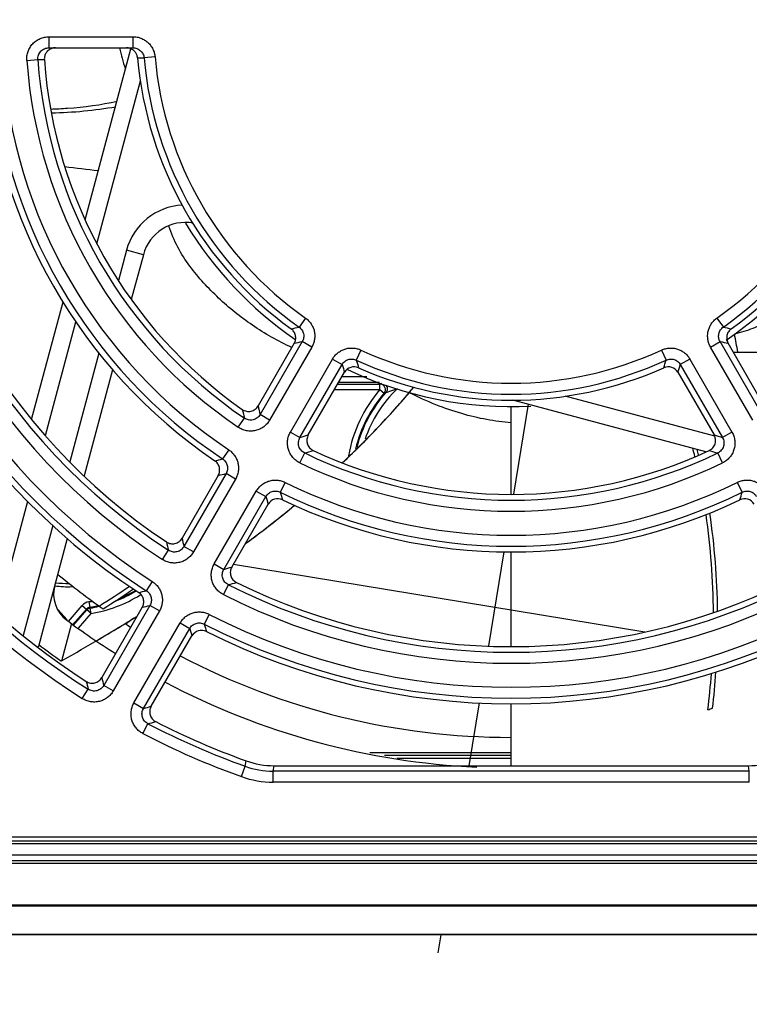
# Model space of a CAD drawing. Header units: inches. Extents: x 0 to 34, y 0 to 22.
# Tile 8 of 18: x 16.4 to 17.4, y 9.5 to 10.9. Entities that reach past the tile are written whole.
import ezdxf

# ---------------------------------------------------------------- set-up
doc = ezdxf.new("R2010")
doc.units = ezdxf.units.IN
doc.header["$LTSCALE"] = 1.87
doc.header["$MEASUREMENT"] = 0
doc.layers.get('0').update_dxf_attribs({"linetype": 'CONTINUOUS'})
doc.layers.add('02___PRT_ALL_AXES', color=7, linetype='CONTINUOUS')
doc.layers.add('DIMENSIONS', color=7, linetype='CONTINUOUS')
doc.styles.get("Standard").update_dxf_attribs({"font": 'txt', "width": 0.8})
doc.dimstyles.new('DIMSTYLE_2', dxfattribs={"dimtxt": 0.125, "dimasz": 0.18, "dimexe": 0.125, "dimexo": 0.0625, "dimgap": 0.03125, "dimtad": 0, "dimtih": 1, "dimtoh": 1, "dimdec": 3, "dimlfac": 1.333333, "dimzin": 4, "dimdsep": 46, "dimtxsty": 'STANDARD', "dimblk": '_FILLED', "dimblk1": '_FILLED', "dimblk2": '_FILLED', "dimcen": 0.09, "dimadec": 0, "dimazin": 0, "dimtp": 0.001, "dimtm": 0.001, "dimtfac": 1, "dimtdec": 3, "dimtofl": 0, "dimtmove": 0, "dimatfit": 3, "dimldrblk": '_FILLED', "dimfxl": 1, "dimtolj": 1, "dimtzin": 4, "dimarcsym": 0})

# ---------------------------------------------------------------- blocks, each defined once
blk = doc.blocks.new('*D10')
at = {"layer": 'DIMENSIONS', "color": 2, "linetype": 'CONTINUOUS'}
blk.add_line((14.6508, 10.9871), (14.6508, 8.6504), dxfattribs=at)
at = {"layer": 'DIMENSIONS', "color": 2, "linetype": 'CONTINUOUS', "insert": (14.5883, 8.5879), "char_height": 0.125, "width": 1.425, "attachment_point": 3, "rotation": 90, "line_spacing_factor": 0.9}
blk.add_mtext('9.236{\\Ftxt.shx;\\W1.000000;\\H0.125000; }[234.59]', dxfattribs=at)
blk = doc.blocks.new('_FILLED')
at = {"color": 0, "linetype": 'BYBLOCK'}
blk.add_solid([(0, 0), (-1, 0.1736), (-1, -0.1736)], dxfattribs=at)
blk = doc.blocks.new('*D11')
at = {"layer": 'DIMENSIONS', "color": 2, "linetype": 'CONTINUOUS'}
blk.add_line((13.9503, 11.151), (13.9503, 8.6504), dxfattribs=at)
at = {"layer": 'DIMENSIONS', "color": 2, "linetype": 'CONTINUOUS', "insert": (13.8878, 8.5879), "char_height": 0.125, "width": 1.525, "attachment_point": 3, "rotation": 90, "line_spacing_factor": 0.9}
blk.add_mtext('10.170{\\Ftxt.shx;\\W1.000000;\\H0.125000; }[258.32]', dxfattribs=at)
blk = doc.blocks.new('*D12')
at = {"layer": 'DIMENSIONS', "color": 2, "linetype": 'CONTINUOUS'}
blk.add_line((13.2528, 11.3933), (13.2528, 8.6504), dxfattribs=at)
at = {"layer": 'DIMENSIONS', "color": 2, "linetype": 'CONTINUOUS', "insert": (13.1903, 8.5879), "char_height": 0.125, "width": 1.525, "attachment_point": 3, "rotation": 90, "line_spacing_factor": 0.9}
blk.add_mtext('11.100{\\Ftxt.shx;\\W1.000000;\\H0.125000; }[281.94]', dxfattribs=at)

msp = doc.modelspace()

# ---------------------------------------------------------------- linework, layer by layer
at = {"color": 7, "linetype": 'CONTINUOUS'}
for p, q in [((16.45081, 10.84201), (16.45081, 10.82701)), ((16.45081, 10.84201), (16.56468, 10.84201)), ((16.56468, 10.84201), (16.56468, 10.82701)), ((16.45081, 10.82701), (16.56468, 10.82701)), ((16.49986, 10.59382), (16.56191, 10.8254)), ((16.42077, 10.80987), (16.43568, 10.81094)), ((16.43568, 10.81094), (16.44453, 10.81092)), ((16.57093, 10.81329), (16.57979, 10.81331)), ((16.59468, 10.81462), (16.57979, 10.81331)), ((16.51558, 10.56121), (16.57478, 10.78217)), ((16.556, 10.55236), (16.54502, 10.51139)), ((16.57882, 10.54625), (16.556, 10.55236)), ((16.57882, 10.54625), (16.56251, 10.48537)), ((16.42728, 10.32295), (16.46995, 10.48218)), ((16.79866, 10.4604), (16.79006, 10.44818)), ((17.357, 10.4604), (17.3656, 10.44818)), ((16.44586, 10.30102), (16.48722, 10.45539)), ((16.78352, 10.42613), (16.7346, 10.34114)), ((16.7944, 10.42849), (16.73723, 10.32946)), ((16.80734, 10.42102), (16.75017, 10.32199)), ((16.80734, 10.42102), (16.7944, 10.42849)), ((17.34832, 10.42102), (17.36126, 10.42849)), ((17.40549, 10.32199), (17.34832, 10.42102)), ((17.41843, 10.32946), (17.36126, 10.42849)), ((17.42106, 10.34114), (17.37214, 10.42613)), ((16.51864, 10.41293), (16.4791, 10.26536)), ((16.87394, 10.41694), (16.86766, 10.40338)), ((17.28172, 10.41694), (17.288, 10.40338)), ((17.37907, 10.41409), (17.53329, 10.41409)), ((16.77832, 10.30574), (16.8355, 10.40476)), ((16.79127, 10.29827), (16.84844, 10.39729)), ((16.8355, 10.40476), (16.84844, 10.39729)), ((17.32016, 10.40476), (17.30722, 10.39729)), ((17.30722, 10.39729), (17.36439, 10.29827)), ((17.32016, 10.40476), (17.37733, 10.30574)), ((16.53702, 10.39025), (16.49846, 10.24632)), ((16.8026, 10.3018), (16.85181, 10.38677)), ((16.88191, 10.38063), (16.84825, 10.38063)), ((17.30385, 10.38677), (17.35305, 10.3018)), ((16.84254, 10.37077), (16.89973, 10.37077)), ((16.89905, 10.37313), (16.84391, 10.37313)), ((16.89973, 10.36327), (16.89973, 10.37077)), ((16.8382, 10.36327), (16.89973, 10.36327)), ((16.89973, 10.36327), (16.9054, 10.35835)), ((16.90803, 10.35949), (16.92358, 10.36475)), ((17.35389, 10.30004), (17.15124, 10.35434)), ((17.07783, 10.22149), (17.07783, 10.34027)), ((17.34187, 10.27881), (17.07989, 10.349)), ((17.10078, 10.34341), (17.08073, 10.22149)), ((16.75017, 10.32199), (16.73723, 10.32946)), ((16.70749, 10.31222), (16.71589, 10.32458)), ((16.77832, 10.30574), (16.79127, 10.29827)), ((17.37733, 10.30574), (17.36439, 10.29827)), ((16.69461, 10.2817), (16.68632, 10.26927)), ((16.7912, 10.26389), (16.7977, 10.27734)), ((17.36446, 10.26389), (17.35795, 10.27734)), ((16.84873, 10.26378), (16.84923, 10.26425)), ((16.68036, 10.2469), (16.63127, 10.16161)), ((16.69098, 10.24936), (16.63389, 10.15048)), ((16.70392, 10.24189), (16.69098, 10.24936)), ((16.70392, 10.24189), (16.64684, 10.14301)), ((16.77121, 10.23747), (16.76458, 10.22408)), ((17.38445, 10.23747), (17.39107, 10.22408)), ((16.67499, 10.12676), (16.73207, 10.22563)), ((16.73207, 10.22563), (16.74502, 10.21816)), ((16.38101, 10.059), (16.42198, 10.21191)), ((16.68793, 10.11929), (16.74502, 10.21816)), ((16.6988, 10.12255), (16.74818, 10.20781)), ((16.456, 10.17915), (16.41595, 10.02966)), ((16.47567, 10.16129), (16.43646, 10.01494)), ((16.6046, 10.13294), (16.61278, 10.14545)), ((16.64684, 10.14301), (16.63389, 10.15048)), ((17.06787, 10.14332), (17.04686, 10.01558)), ((17.07783, 10.01457), (17.07783, 10.143)), ((16.67499, 10.12676), (16.68793, 10.11929)), ((16.70109, 10.12651), (17.2591, 10.03473)), ((16.59096, 10.10303), (16.58285, 10.09048)), ((16.68738, 10.08515), (16.69413, 10.09848)), ((16.50479, 10.07541), (16.50602, 10.06802)), ((16.46293, 10.06509), (16.47527, 10.05099)), ((16.47708, 10.04891), (16.49596, 10.0705)), ((16.48272, 10.04398), (16.50161, 10.06556)), ((16.48396, 10.04353), (16.50224, 10.06443)), ((16.49067, 10.03982), (16.50788, 10.05949)), ((16.49596, 10.0705), (16.50161, 10.06556)), ((16.50224, 10.06443), (16.50161, 10.06556)), ((16.50788, 10.05949), (16.50224, 10.06443)), ((16.50664, 10.06688), (16.50602, 10.06802)), ((16.50788, 10.05949), (16.50664, 10.06688)), ((16.57738, 10.06799), (16.52243, 9.97253)), ((16.58769, 10.07045), (16.52501, 9.96189)), ((16.60063, 10.06298), (16.53795, 9.95442)), ((16.60063, 10.06298), (16.58769, 10.07045)), ((16.6683, 10.05838), (16.66149, 10.04508)), ((16.4814, 10.04577), (16.46773, 9.99476)), ((16.56611, 9.93817), (16.62879, 10.04673)), ((16.56613, 10.05311), (16.56988, 10.05541)), ((16.56988, 10.05541), (16.57041, 10.05574)), ((16.62879, 10.04673), (16.64173, 10.03926)), ((16.57905, 9.9307), (16.64173, 10.03926)), ((16.58946, 9.93375), (16.64472, 10.02917)), ((16.49601, 9.94416), (16.50404, 9.95676)), ((16.53795, 9.95442), (16.52501, 9.96189)), ((16.56611, 9.93817), (16.57905, 9.9307)), ((17.03418, 9.93844), (17.02013, 9.85307)), ((17.07783, 9.85307), (17.07783, 9.9375)), ((16.5782, 9.89671), (16.58509, 9.90997)), ((16.71695, 9.8523), (16.71809, 9.85973)), ((17.07783, 9.87063), (16.88595, 9.87063)), ((17.07783, 9.86674), (16.90614, 9.86674)), ((17.07783, 9.86299), (16.92246, 9.86299)), ((16.71189, 9.83824), (16.71695, 9.8523)), ((16.75483, 9.8457), (16.75612, 9.85307)), ((17.40083, 9.8457), (16.75483, 9.8457)), ((16.75483, 9.83076), (16.75483, 9.8457)), ((16.75612, 9.85307), (17.39954, 9.85307)), ((17.40083, 9.8457), (17.39954, 9.85307)), ((17.40083, 9.83076), (17.40083, 9.8457)), ((17.40083, 9.83076), (16.75483, 9.83076)), ((17.99199, 9.75601), (16.16367, 9.75601)), ((17.99199, 9.75076), (16.16367, 9.75076)), ((17.99199, 9.74701), (16.16367, 9.74701)), ((16.15925, 9.73201), (17.99641, 9.73201)), ((16.15997, 9.72451), (17.99569, 9.72451)), ((16.15997, 9.72069), (17.99569, 9.72069)), ((12.58163, 9.66414), (21.57403, 9.66414)), ((12.87783, 9.66309), (21.27783, 9.66309)), ((21.53296, 9.62378), (12.6227, 9.62378)), ((21.27783, 9.62421), (12.87783, 9.62421)), ((16.98242, 9.62378), (16.97836, 9.59906))]:
    msp.add_line(p, q, dxfattribs=at)
for centre, radius, start, end in [((16.45958, 10.81188), 0.01512, 90.00082, 108.75222), ((16.85399, 10.89922), 0.31604, 193.20416, 198.55449), ((16.5559, 10.81188), 0.01512, 71.17671, 89.99917), ((17.07783, 10.85701), 0.51673, 304.35078, 356.47595), ((17.07783, 10.85701), 0.91245, 182.78127, 237.14816), ((17.07783, 10.85701), 0.89751, 182.78127, 237.14816), ((17.07783, 10.85701), 0.86499, 183.08889, 236.83272), ((17.07783, 10.85701), 0.85005, 183.08889, 236.83272), ((17.07783, 10.85701), 0.7062, 183.57765, 236.33153), ((17.07783, 10.85701), 0.69126, 183.57765, 236.33153), ((17.07783, 10.85701), 0.65874, 184.10349, 235.79229), ((17.07783, 10.85701), 0.6438, 184.10349, 235.79229), ((17.07783, 10.85701), 0.49995, 185.01389, 234.85866), ((17.07783, 10.85701), 0.48501, 185.01389, 234.85866), ((17.07783, 10.85701), 0.48501, 305.14134, 354.98611), ((17.07783, 10.85701), 0.49995, 305.14134, 354.98611), ((16.43992, 11.33823), 0.59975, 271.36411, 279.73551), ((16.6486, 11.92323), 1.26952, 262.01595, 264.08482), ((16.63586, 10.53097), 0.08268, 92.868, 165), ((16.63586, 10.53097), 0.05906, 79.62053, 165), ((17.07783, 10.85701), 0.51673, 211.24688, 235.41699), ((17.07783, 10.85701), 1.08249, 199.75796, 237.48765), ((17.07783, 10.85701), 1.06755, 199.75796, 237.48765), ((16.45284, 11.87829), 1.46933, 282.83797, 283.26798), ((17.70415, 11.88405), 1.47525, 256.73288, 257.16117), ((16.23265, 10.21533), 1.16964, 9.78826, 10.99591), ((16.46261, 11.93393), 1.54157, 282.01519, 282.42892), ((17.69435, 11.93993), 1.54771, 257.5719, 257.98399), ((17.07783, 10.85701), 0.48501, 245.14134, 294.85866), ((18.32378, 10.8645), 1.54755, 197.57189, 197.98101), ((16.86475, 10.37929), 0.01495, 65.93283, 149.95294), ((17.07783, 10.85701), 0.49995, 245.14134, 294.85866), ((18.28025, 10.82806), 1.47505, 196.73285, 197.15704), ((15.88101, 10.82635), 1.46919, 342.84211, 343.26799), ((17.29091, 10.37929), 0.01495, 30.04706, 114.06717), ((15.83768, 10.86264), 1.54146, 342.01818, 342.42892), ((17.07783, 10.85701), 0.51673, 244.56679, 272.96033), ((16.014, 11.14882), 1.21658, 313.32495, 319.98503), ((17.068, 10.00214), 0.40522, 114.17689, 114.53606), ((16.89972, 10.36326), 0.0075, 319.13401, 89.93785), ((17.03958, 10.24201), 0.1851, 139.07162, 170.20293), ((17.03958, 10.24201), 0.1776, 139.07162, 166.64082), ((17.03958, 10.24201), 0.17638, 138.23207, 165.99203), ((17.03958, 10.24201), 0.16888, 133.3817, 161.38711), ((17.06422, 9.99531), 0.39627, 113.2144, 113.62892), ((18.39183, 10.70833), 1.69743, 192.49325, 192.89713), ((18.42021, 10.73587), 1.75325, 193.17169, 193.56743), ((16.2904, 11.926), 1.70305, 287.10353, 287.50309), ((17.86363, 11.92077), 1.69757, 252.49627, 252.89711), ((16.30005, 11.9646), 1.75912, 286.43322, 286.8235), ((17.07783, 10.85701), 0.6438, 244.20771, 295.79229), ((16.81057, 10.14006), 0.53327, 14.37583, 15.63716), ((16.73875, 10.12465), 0.612, 14.18483, 14.92473), ((17.85398, 11.95917), 1.75346, 253.17587, 253.56741), ((16.19785, 12.2634), 2.05309, 283.4613, 283.76374), ((17.07783, 10.85701), 0.65874, 244.20771, 295.79229), ((16.20748, 12.31636), 2.1228, 282.87135, 283.16556), ((17.07783, 10.85701), 0.69126, 243.66847, 296.33153), ((17.07783, 10.85701), 0.7062, 243.66847, 296.33153), ((18.74106, 10.79967), 2.05859, 196.23667, 196.53526), ((15.42, 10.79808), 2.05295, 343.46433, 343.76374), ((15.81964, 11.36906), 1.5105, 306.8737, 309.67473), ((18.78228, 10.8346), 2.12849, 196.83483, 197.12606), ((16.76111, 10.20033), 0.01494, 64.2217, 149.95673), ((17.39455, 10.20033), 0.01494, 30.04325, 115.77832), ((16.35978, 10.05244), 0.99245, 0.45608, 8.17228), ((16.36329, 10.05027), 0.99467, 0.71903, 8.39547), ((18.88228, 10.70809), 2.3382, 193.64124, 193.92388), ((18.85214, 10.67963), 2.28049, 193.12954, 193.41687), ((15.74084, 11.47296), 1.6409, 306.50796, 306.63341), ((15.75152, 11.45862), 1.62302, 306.63316, 306.90027), ((17.07783, 10.85701), 0.96555, 230.45031, 235.02195), ((16.03549, 12.31018), 2.28597, 286.58347, 286.86793), ((16.04506, 12.3507), 2.34388, 286.07645, 286.35538), ((17.07783, 10.85701), 0.85005, 243.16728, 296.83272), ((16.50138, 10.0861), 0.04429, 165, 233.21248), ((16.47708, 10.24201), 0.14612, 262.717, 271.97895), ((15.91247, 11.04449), 1.14802, 301.88536, 304.32053), ((15.90257, 11.05159), 1.16543, 302.24174, 304.6544), ((16.47708, 10.24201), 0.1776, 291.72487, 301.08116), ((16.47708, 10.24201), 0.17638, 293.03885, 300.90606), ((15.94331, 12.64824), 2.6365, 283.80894, 284.03854), ((17.07783, 10.85701), 0.86499, 243.16728, 296.83272), ((16.50725, 10.06062), 0.015, 99.44394, 138.81431), ((16.47708, 10.24201), 0.16888, 279.44418, 281.05703), ((16.47708, 10.24201), 0.1851, 279.5797, 301.79747), ((16.50725, 10.06062), 0.0075, 99.43731, 138.82095), ((16.50788, 10.05949), 0.0075, 99.58393, 138.80985), ((16.47708, 10.24201), 0.17638, 279.44418, 283.0798), ((16.47708, 10.24201), 0.1776, 279.5797, 283.63214), ((15.95287, 12.6997), 2.7048, 283.34935, 283.57396), ((17.07783, 10.85701), 0.89751, 242.85184, 297.14816), ((17.07783, 10.85701), 1.00689, 233.21248, 237.78654), ((14.85888, 12.8455), 3.27296, 300.41699, 301.2048), ((16.61548, 9.97253), 0.09449, 121.48718, 129.72768), ((17.07783, 10.85701), 0.96555, 237.22145, 237.68817), ((17.07783, 10.85701), 0.91245, 242.85184, 297.14816), ((19.20143, 10.77156), 2.64179, 195.9617, 196.18844), ((19.24135, 10.80566), 2.71024, 196.42626, 196.6487), ((16.65766, 10.02169), 0.01494, 63.26553, 149.95959), ((17.07783, 10.85701), 1.05626, 232.65482, 234.71807), ((17.07783, 10.85701), 0.96555, 242.29373, 269.98175), ((16.19336, 10.05955), 1.16488, 353.66136, 356.09453), ((19.36909, 10.67894), 2.95466, 193.93387, 194.14741), ((19.33785, 10.64988), 2.89575, 193.52762, 193.74412), ((17.07783, 10.85701), 1.00689, 242.20941, 267.34334), ((16.2051, 10.06286), 1.14746, 353.30486, 355.75106), ((15.76695, 12.71578), 2.90107, 286.25608, 286.47048), ((17.07783, 10.85701), 0.96555, 286.04716, 286.44195), ((15.77648, 12.75752), 2.96014, 285.85278, 286.06358), ((17.07783, 10.85701), 1.06755, 242.51235, 250.24204), ((17.07783, 10.85701), 1.08249, 242.51235, 250.24204), ((16.75612, 9.96497), 0.1119, 250.13354, 270.00035), ((17.39954, 9.96497), 0.1119, 269.99965, 289.86646), ((16.75481, 9.95765), 0.11195, 250.23122, 270.01083), ((16.75483, 9.95777), 0.12701, 250.24147, 270.00057)]:
    msp.add_arc(centre, radius, start, end, dxfattribs=at)
for centre, major_axis, start_param, end_param in [((17.07783, 10.85841), (0, 0.92135), -4.6627798, -3.7219907), ((17.07783, 10.85572), (0, 0.84115), -4.6594258, -3.7313279), ((17.07783, 10.8581), (0, 0.7151), -4.6491798, -3.7386535), ((17.07783, 10.85604), (0, 0.6349), -4.6412709, -3.753569), ((17.07783, 10.85778), (0, 0.50885), -4.6248386, -3.768493), ((17.07783, 10.85778), (0, 0.50885), -2.5146923, -1.6583467), ((17.07783, 10.85539), (0, 1.05865), -4.3674519, -3.7174138), ((17.07783, 10.85778), (0, 0.50885), -3.5605106, -2.7226747), ((17.07783, 10.85604), (0, 0.6349), -3.5784856, -2.7046997), ((17.07783, 10.8581), (0, 0.7151), -3.5903102, -2.6928751), ((17.07783, 10.85572), (0, 0.84115), -3.6006884, -2.682497), ((17.07783, 10.85841), (0, 0.92135), -3.60695, -2.6762353), ((17.07783, 10.85539), (0, 1.05865), -3.6145791, -3.4883053)]:
    msp.add_ellipse(centre, major_axis=major_axis, ratio=0.9999988, start_param=start_param, end_param=end_param, dxfattribs=at)
for points, knots in [([(16.42077, 10.80987), (16.42063, 10.81191), (16.42076, 10.81605), (16.42222, 10.82208), (16.42488, 10.82768), (16.42864, 10.83262), (16.43332, 10.83668), (16.43873, 10.83971), (16.44464, 10.84158), (16.44876, 10.84201), (16.45081, 10.84201)], [0, 0, 0, 0, 0.1250026, 0.2499948, 0.3749914, 0.4999876, 0.624985, 0.7499846, 0.8749845, 1, 1, 1, 1]), ([(16.56468, 10.84201), (16.56653, 10.84201), (16.57025, 10.84166), (16.57564, 10.84013), (16.58065, 10.83764), (16.58512, 10.83427), (16.58889, 10.83013), (16.59184, 10.82537), (16.59385, 10.82014), (16.59452, 10.81647), (16.59468, 10.81462)], [0, 0, 0, 0, 0.1250037, 0.2499978, 0.3749962, 0.4999924, 0.6249883, 0.7499873, 0.8749881, 1, 1, 1, 1]), ([(16.43568, 10.81094), (16.4356, 10.81197), (16.43567, 10.81405), (16.43642, 10.81707), (16.43777, 10.81988), (16.43967, 10.82234), (16.44203, 10.82437), (16.44475, 10.82587), (16.44772, 10.8268), (16.44978, 10.82701), (16.45081, 10.82701)], [0, 0, 0, 0, 0.1252222, 0.2504081, 0.3755384, 0.5005846, 0.6255394, 0.7504101, 0.8752155, 1, 1, 1, 1]), ([(16.45471, 10.8262), (16.45394, 10.82594), (16.45242, 10.82528), (16.45034, 10.82394), (16.4485, 10.82228), (16.44696, 10.82033), (16.44576, 10.81817), (16.44493, 10.81583), (16.44449, 10.81339), (16.44447, 10.81174), (16.44453, 10.81092)], [0, 0, 0, 0, 0.1250082, 0.2500154, 0.3750224, 0.5000263, 0.6250239, 0.7500166, 0.8750092, 1, 1, 1, 1]), ([(16.57093, 10.81329), (16.5708, 10.81473), (16.57013, 10.81758), (16.56794, 10.82138), (16.56476, 10.8244), (16.56215, 10.82573), (16.56078, 10.8262)], [0, 0, 0, 0, 0.2499812, 0.4999679, 0.7499796, 1, 1, 1, 1]), ([(16.56468, 10.82701), (16.56561, 10.82701), (16.56747, 10.82684), (16.57018, 10.82608), (16.5727, 10.82484), (16.57495, 10.82316), (16.57686, 10.8211), (16.57835, 10.81871), (16.57937, 10.81609), (16.57971, 10.81424), (16.57979, 10.81331)], [0, 0, 0, 0, 0.1247937, 0.249608, 0.3744816, 0.4994276, 0.6244574, 0.7495722, 0.8747576, 1, 1, 1, 1]), ([(16.45322, 10.74395), (16.46085, 10.74417), (16.49107, 10.74566), (16.52116, 10.74978), (16.54329, 10.7544)], [0, 0, 0, 0, 0.252412, 1, 1, 1, 1]), ([(17.57697, 10.72334), (17.5767, 10.70716), (17.57338, 10.67544), (17.56245, 10.62989), (17.54634, 10.58762), (17.52903, 10.55505), (17.51319, 10.53063), (17.50015, 10.51296), (17.48532, 10.49632), (17.46251, 10.47583), (17.43546, 10.45904), (17.4055, 10.44587), (17.38926, 10.44056), (17.38082, 10.43842)], [0, 0, 0, 0, 0.1310505, 0.2570601, 0.3784515, 0.4963736, 0.5549775, 0.6141149, 0.6740667, 0.7350902, 0.8620042, 0.9295133, 1, 1, 1, 1]), ([(16.78016, 10.42041), (16.76158, 10.42898), (16.735, 10.44401), (16.70282, 10.46795), (16.68072, 10.48725), (16.66018, 10.50811), (16.64107, 10.53075), (16.62465, 10.5563), (16.61681, 10.57526), (16.61358, 10.58509)], [0, 0, 0, 0, 0.2557953, 0.379383, 0.5009052, 0.6220484, 0.7450027, 0.8706772, 1, 1, 1, 1]), ([(16.79866, 10.4604), (16.80017, 10.45934), (16.80299, 10.45694), (16.80649, 10.45262), (16.80913, 10.44773), (16.81083, 10.44243), (16.81152, 10.43692), (16.81117, 10.43137), (16.80982, 10.42598), (16.80826, 10.42261), (16.80734, 10.42102)], [0, 0, 0, 0, 0.1250063, 0.249999, 0.3749965, 0.4999916, 0.624987, 0.749985, 0.8749846, 1, 1, 1, 1]), ([(17.34832, 10.42102), (17.34739, 10.42261), (17.34584, 10.42598), (17.34449, 10.43137), (17.34414, 10.43692), (17.34483, 10.44243), (17.34653, 10.44773), (17.34917, 10.45262), (17.35266, 10.45694), (17.35549, 10.45934), (17.357, 10.4604)], [0, 0, 0, 0, 0.1250029, 0.2499957, 0.3749924, 0.4999873, 0.6249827, 0.7499823, 0.8749851, 1, 1, 1, 1]), ([(16.78352, 10.42613), (16.78398, 10.42692), (16.78474, 10.42859), (16.78542, 10.43126), (16.78559, 10.434), (16.78526, 10.43674), (16.78444, 10.43936), (16.78315, 10.44179), (16.78144, 10.44395), (16.78006, 10.44515), (16.77932, 10.44569)], [0, 0, 0, 0, 0.1249985, 0.2499949, 0.3749891, 0.4999887, 0.6249899, 0.749989, 0.8749928, 1, 1, 1, 1]), ([(16.79006, 10.44818), (16.79082, 10.44766), (16.79224, 10.44646), (16.79401, 10.44431), (16.79534, 10.44186), (16.7962, 10.43921), (16.79654, 10.43644), (16.79635, 10.43366), (16.79566, 10.43097), (16.79487, 10.42929), (16.7944, 10.42849)], [0, 0, 0, 0, 0.1248383, 0.2497991, 0.3748682, 0.4999913, 0.6251148, 0.7501844, 0.8751523, 1, 1, 1, 1]), ([(17.36126, 10.42849), (17.36079, 10.42929), (17.36, 10.43097), (17.3593, 10.43366), (17.35912, 10.43644), (17.35946, 10.43921), (17.36031, 10.44186), (17.36165, 10.44431), (17.36342, 10.44646), (17.36484, 10.44766), (17.3656, 10.44818)], [0, 0, 0, 0, 0.1248352, 0.249796, 0.3748642, 0.4999871, 0.6251105, 0.7501818, 0.875153, 1, 1, 1, 1]), ([(17.37634, 10.44569), (17.3756, 10.44515), (17.37422, 10.44395), (17.37251, 10.44179), (17.37122, 10.43936), (17.3704, 10.43674), (17.37007, 10.434), (17.37024, 10.43126), (17.37091, 10.42859), (17.37168, 10.42692), (17.37214, 10.42613)], [0, 0, 0, 0, 0.1250072, 0.2500112, 0.3750102, 0.5000113, 0.6250108, 0.7500051, 0.8750015, 1, 1, 1, 1]), ([(16.8355, 10.40476), (16.83642, 10.40636), (16.83856, 10.40939), (16.84255, 10.41326), (16.84718, 10.41633), (16.8523, 10.41849), (16.85773, 10.41967), (16.86329, 10.41982), (16.86878, 10.41896), (16.87227, 10.41771), (16.87394, 10.41694)], [0, 0, 0, 0, 0.1250029, 0.2499957, 0.3749924, 0.4999873, 0.6249827, 0.7499823, 0.8749851, 1, 1, 1, 1]), ([(17.28172, 10.41694), (17.28339, 10.41771), (17.28688, 10.41896), (17.29237, 10.41982), (17.29793, 10.41967), (17.30336, 10.41849), (17.30848, 10.41633), (17.31311, 10.41326), (17.3171, 10.40939), (17.31924, 10.40636), (17.32016, 10.40476)], [0, 0, 0, 0, 0.1250063, 0.249999, 0.3749965, 0.4999916, 0.624987, 0.749985, 0.8749846, 1, 1, 1, 1]), ([(16.84844, 10.39729), (16.84889, 10.39809), (16.84995, 10.39962), (16.85194, 10.40157), (16.85426, 10.40312), (16.85682, 10.40421), (16.85955, 10.4048), (16.86233, 10.40486), (16.86508, 10.40441), (16.86683, 10.40377), (16.86766, 10.40338)], [0, 0, 0, 0, 0.1248352, 0.249796, 0.3748642, 0.4999871, 0.6251105, 0.7501818, 0.875153, 1, 1, 1, 1]), ([(17.288, 10.40338), (17.28883, 10.40377), (17.29058, 10.40441), (17.29332, 10.40486), (17.29611, 10.4048), (17.29884, 10.40421), (17.3014, 10.40312), (17.30372, 10.40157), (17.3057, 10.39962), (17.30676, 10.39809), (17.30722, 10.39729)], [0, 0, 0, 0, 0.1248383, 0.2497991, 0.3748682, 0.4999913, 0.6251148, 0.7501844, 0.8751523, 1, 1, 1, 1]), ([(16.90803, 10.35949), (16.90863, 10.36017), (16.90959, 10.36177), (16.9101, 10.36451), (16.90958, 10.36725), (16.9086, 10.36884), (16.90799, 10.36951)], [0, 0, 0, 0, 0.2493777, 0.5000368, 0.7500842, 1, 1, 1, 1]), ([(16.84923, 10.26425), (16.86691, 10.28098), (16.89319, 10.3073), (16.92264, 10.33964), (16.93529, 10.35424), (16.93947, 10.35914)], [0, 0, 0, 0, 0.5596756, 0.8532242, 1, 1, 1, 1]), ([(17.07784, 10.31808), (17.0667, 10.31907), (17.04409, 10.32213), (17.00989, 10.33032), (16.9747, 10.34257), (16.95129, 10.35308), (16.93947, 10.35914)], [0, 0, 0, 0, 0.2310189, 0.4708166, 0.7253461, 1, 1, 1, 1]), ([(16.71309, 10.33636), (16.71393, 10.33577), (16.71575, 10.33475), (16.71872, 10.33382), (16.72183, 10.33353), (16.72492, 10.33389), (16.72788, 10.33488), (16.73057, 10.33646), (16.73287, 10.33856), (16.73408, 10.34024), (16.7346, 10.34114)], [0, 0, 0, 0, 0.1250055, 0.250002, 0.375005, 0.5000099, 0.625013, 0.7500114, 0.8750017, 1, 1, 1, 1]), ([(16.73723, 10.32946), (16.73672, 10.32857), (16.73553, 10.32689), (16.73326, 10.32478), (16.7306, 10.32318), (16.72767, 10.32218), (16.72459, 10.32181), (16.7215, 10.32209), (16.71854, 10.323), (16.71673, 10.324), (16.71589, 10.32458)], [0, 0, 0, 0, 0.1247756, 0.2497232, 0.3748174, 0.4999906, 0.6251648, 0.7502609, 0.8752153, 1, 1, 1, 1]), ([(16.75017, 10.32199), (16.74915, 10.32022), (16.74673, 10.31688), (16.74217, 10.31271), (16.73686, 10.30956), (16.73101, 10.30757), (16.72488, 10.30682), (16.71872, 10.30734), (16.71281, 10.30911), (16.70918, 10.31107), (16.70749, 10.31222)], [0, 0, 0, 0, 0.1250049, 0.2499995, 0.374996, 0.4999909, 0.6249868, 0.7499853, 0.8749862, 1, 1, 1, 1]), ([(16.7912, 10.26389), (16.78936, 10.26478), (16.78585, 10.26694), (16.78136, 10.27118), (16.77783, 10.27625), (16.77542, 10.28194), (16.77422, 10.288), (16.77429, 10.29417), (16.77561, 10.3002), (16.7773, 10.30397), (16.77832, 10.30574)], [0, 0, 0, 0, 0.1250065, 0.2500011, 0.3749981, 0.4999932, 0.6249888, 0.7499868, 0.8749857, 1, 1, 1, 1]), ([(16.8026, 10.3018), (16.80209, 10.30091), (16.80123, 10.29901), (16.80057, 10.29597), (16.80054, 10.29285), (16.80115, 10.2898), (16.80238, 10.28694), (16.80418, 10.28439), (16.80647, 10.28227), (16.80825, 10.28121), (16.80919, 10.28077)], [0, 0, 0, 0, 0.1250073, 0.2500008, 0.3749965, 0.4999899, 0.624984, 0.7499837, 0.8749843, 1, 1, 1, 1]), ([(17.34647, 10.28077), (17.34741, 10.28121), (17.34919, 10.28227), (17.35148, 10.28439), (17.35328, 10.28694), (17.35451, 10.2898), (17.35512, 10.29285), (17.35509, 10.29597), (17.35442, 10.29901), (17.35357, 10.30091), (17.35305, 10.3018)], [0, 0, 0, 0, 0.1250136, 0.250012, 0.375012, 0.5000113, 0.6250084, 0.7500033, 0.8749947, 1, 1, 1, 1]), ([(17.37733, 10.30574), (17.37836, 10.30397), (17.38004, 10.30021), (17.38137, 10.29417), (17.38144, 10.288), (17.38024, 10.28194), (17.37783, 10.27625), (17.3743, 10.27118), (17.36981, 10.26694), (17.3663, 10.26478), (17.36446, 10.26389)], [0, 0, 0, 0, 0.1250049, 0.2499995, 0.374996, 0.4999909, 0.6249868, 0.7499852, 0.8749861, 1, 1, 1, 1]), ([(16.7977, 10.27734), (16.79678, 10.27778), (16.79501, 10.27885), (16.79274, 10.28095), (16.79095, 10.28349), (16.78973, 10.28634), (16.78914, 10.28939), (16.78919, 10.29249), (16.78988, 10.29551), (16.79075, 10.29738), (16.79127, 10.29827)], [0, 0, 0, 0, 0.1247774, 0.2497252, 0.3748199, 0.4999932, 0.6251671, 0.7502629, 0.8752151, 1, 1, 1, 1]), ([(17.36439, 10.29827), (17.36491, 10.29738), (17.36577, 10.29551), (17.36647, 10.29249), (17.36652, 10.28939), (17.36592, 10.28634), (17.3647, 10.28349), (17.36292, 10.28095), (17.36065, 10.27885), (17.35888, 10.27778), (17.35795, 10.27734)], [0, 0, 0, 0, 0.1247756, 0.2497232, 0.3748174, 0.4999906, 0.6251648, 0.7502609, 0.8752153, 1, 1, 1, 1]), ([(16.69461, 10.2817), (16.69617, 10.28066), (16.6991, 10.27829), (16.70275, 10.27397), (16.70552, 10.26904), (16.70733, 10.26368), (16.70809, 10.25808), (16.70779, 10.25243), (16.70643, 10.24694), (16.70486, 10.24351), (16.70392, 10.24189)], [0, 0, 0, 0, 0.1250062, 0.2499995, 0.3749975, 0.499993, 0.6249888, 0.7499875, 0.8749866, 1, 1, 1, 1]), ([(16.68036, 10.2469), (16.68082, 10.24771), (16.6816, 10.24941), (16.68228, 10.25214), (16.68243, 10.25494), (16.68205, 10.25773), (16.68117, 10.26039), (16.6798, 10.26284), (16.678, 10.265), (16.67656, 10.26619), (16.67579, 10.26671)], [0, 0, 0, 0, 0.1250023, 0.2499942, 0.3749903, 0.499988, 0.6249873, 0.7499882, 0.8749881, 1, 1, 1, 1]), ([(16.68632, 10.26927), (16.68711, 10.26875), (16.68858, 10.26757), (16.69043, 10.26542), (16.69183, 10.26296), (16.69274, 10.26027), (16.69312, 10.25746), (16.69295, 10.25462), (16.69225, 10.25188), (16.69145, 10.25017), (16.69098, 10.24936)], [0, 0, 0, 0, 0.1248297, 0.2497891, 0.3748623, 0.4999928, 0.6251236, 0.7501975, 0.875163, 1, 1, 1, 1]), ([(16.73207, 10.22563), (16.73301, 10.22725), (16.7352, 10.23033), (16.73927, 10.23425), (16.74401, 10.23734), (16.74925, 10.23948), (16.75479, 10.2406), (16.76044, 10.24066), (16.76601, 10.23966), (16.76953, 10.2383), (16.77121, 10.23747)], [0, 0, 0, 0, 0.125004, 0.2499972, 0.3749945, 0.4999898, 0.6249858, 0.7499858, 0.8749874, 1, 1, 1, 1]), ([(17.38445, 10.23747), (17.38612, 10.2383), (17.38965, 10.23966), (17.39521, 10.24066), (17.40087, 10.2406), (17.40641, 10.23948), (17.41165, 10.23734), (17.41639, 10.23425), (17.42046, 10.23033), (17.42265, 10.22725), (17.42358, 10.22563)], [0, 0, 0, 0, 0.1250062, 0.2499995, 0.3749975, 0.499993, 0.6249888, 0.7499875, 0.8749866, 1, 1, 1, 1]), ([(16.74502, 10.21816), (16.74548, 10.21898), (16.74656, 10.22052), (16.74859, 10.2225), (16.75096, 10.22406), (16.75358, 10.22514), (16.75637, 10.2257), (16.7592, 10.22571), (16.76199, 10.22519), (16.76375, 10.2245), (16.76458, 10.22408)], [0, 0, 0, 0, 0.1248276, 0.2497869, 0.3748594, 0.4999897, 0.6251206, 0.750196, 0.8751639, 1, 1, 1, 1]), ([(17.39107, 10.22408), (17.39191, 10.2245), (17.39367, 10.22519), (17.39646, 10.22571), (17.39929, 10.2257), (17.40207, 10.22514), (17.4047, 10.22406), (17.40707, 10.2225), (17.4091, 10.22052), (17.41018, 10.21898), (17.41064, 10.21816)], [0, 0, 0, 0, 0.1248297, 0.2497891, 0.3748623, 0.4999928, 0.6251236, 0.7501975, 0.875163, 1, 1, 1, 1]), ([(16.71749, 10.15435), (16.73884, 10.17016), (16.76078, 10.18724), (16.78224, 10.20499), (16.78319, 10.20578)], [0, 0, 0, 0, 0.9555788, 1, 1, 1, 1]), ([(16.61003, 10.15665), (16.61088, 10.15608), (16.61269, 10.15512), (16.61564, 10.15426), (16.6187, 10.15402), (16.62175, 10.1544), (16.62466, 10.15541), (16.6273, 10.15699), (16.62956, 10.15907), (16.63076, 10.16073), (16.63127, 10.16161)], [0, 0, 0, 0, 0.1250055, 0.2500024, 0.3750055, 0.5000104, 0.6250133, 0.7500117, 0.875002, 1, 1, 1, 1]), ([(16.64684, 10.14301), (16.64582, 10.14126), (16.64344, 10.13795), (16.63895, 10.13382), (16.63371, 10.13068), (16.62794, 10.12866), (16.62189, 10.12786), (16.61579, 10.1283), (16.60992, 10.12996), (16.6063, 10.13183), (16.6046, 10.13294)], [0, 0, 0, 0, 0.1250041, 0.2499983, 0.3749944, 0.499989, 0.6249846, 0.7499826, 0.8749842, 1, 1, 1, 1]), ([(16.63389, 10.15048), (16.63339, 10.1496), (16.63222, 10.14794), (16.62998, 10.14584), (16.62736, 10.14425), (16.62447, 10.14323), (16.62142, 10.14283), (16.61837, 10.14307), (16.61543, 10.14393), (16.61362, 10.14489), (16.61278, 10.14545)], [0, 0, 0, 0, 0.1247826, 0.2497318, 0.3748223, 0.4999887, 0.6251561, 0.7502485, 0.8752056, 1, 1, 1, 1]), ([(16.68738, 10.08515), (16.68558, 10.08606), (16.68214, 10.08826), (16.67777, 10.09251), (16.67434, 10.09757), (16.67201, 10.10322), (16.67087, 10.10922), (16.67097, 10.11533), (16.6723, 10.12129), (16.67398, 10.12501), (16.67499, 10.12676)], [0, 0, 0, 0, 0.1250066, 0.2500006, 0.3749973, 0.4999922, 0.6249874, 0.749985, 0.8749839, 1, 1, 1, 1]), ([(16.69413, 10.09848), (16.69322, 10.09893), (16.69149, 10.10002), (16.68928, 10.10213), (16.68754, 10.10466), (16.68637, 10.10749), (16.6858, 10.11051), (16.68587, 10.11358), (16.68656, 10.11656), (16.68742, 10.11841), (16.68793, 10.11929)], [0, 0, 0, 0, 0.1247853, 0.2497344, 0.3748255, 0.4999921, 0.6251592, 0.7502512, 0.8752054, 1, 1, 1, 1]), ([(16.6988, 10.12255), (16.69829, 10.12167), (16.69745, 10.1198), (16.69677, 10.1168), (16.69672, 10.11373), (16.6973, 10.11071), (16.69848, 10.10787), (16.70022, 10.10534), (16.70243, 10.10321), (16.70417, 10.10212), (16.70508, 10.10167)], [0, 0, 0, 0, 0.1250071, 0.2500008, 0.3749966, 0.4999902, 0.6249847, 0.7499844, 0.8749848, 1, 1, 1, 1]), ([(16.59096, 10.10303), (16.59255, 10.10201), (16.59554, 10.09965), (16.59928, 10.09533), (16.60213, 10.09038), (16.60399, 10.08499), (16.6048, 10.07933), (16.60452, 10.07363), (16.60316, 10.06809), (16.60158, 10.06462), (16.60063, 10.06298)], [0, 0, 0, 0, 0.1250061, 0.2499998, 0.3749981, 0.4999938, 0.6249899, 0.749989, 0.8749878, 1, 1, 1, 1]), ([(16.57738, 10.06799), (16.57785, 10.0688), (16.57863, 10.07053), (16.5793, 10.07328), (16.57944, 10.07612), (16.57905, 10.07893), (16.57813, 10.08162), (16.57672, 10.08408), (16.57487, 10.08624), (16.57339, 10.08742), (16.5726, 10.08794)], [0, 0, 0, 0, 0.1250024, 0.2499942, 0.3749902, 0.4999877, 0.6249868, 0.7499876, 0.8749877, 1, 1, 1, 1]), ([(16.58285, 10.09048), (16.58365, 10.08997), (16.58516, 10.0888), (16.58705, 10.08665), (16.58849, 10.08418), (16.58943, 10.08147), (16.58983, 10.07863), (16.58967, 10.07577), (16.58898, 10.073), (16.58817, 10.07127), (16.58769, 10.07045)], [0, 0, 0, 0, 0.1248247, 0.2497833, 0.3748589, 0.4999936, 0.6251287, 0.7502051, 0.8751691, 1, 1, 1, 1]), ([(16.62879, 10.04673), (16.62973, 10.04837), (16.63194, 10.05147), (16.63606, 10.05542), (16.64086, 10.05851), (16.64616, 10.06064), (16.65177, 10.06173), (16.65748, 10.06173), (16.66308, 10.06065), (16.66662, 10.05924), (16.6683, 10.05838)], [0, 0, 0, 0, 0.1250047, 0.2499981, 0.3749958, 0.4999913, 0.6249875, 0.7499878, 0.8749887, 1, 1, 1, 1]), ([(16.64173, 10.03926), (16.64219, 10.04008), (16.64329, 10.04164), (16.64534, 10.04364), (16.64774, 10.0452), (16.6504, 10.04627), (16.65321, 10.04681), (16.65607, 10.0468), (16.65888, 10.04624), (16.66065, 10.04552), (16.66149, 10.04508)], [0, 0, 0, 0, 0.1248233, 0.2497817, 0.3748567, 0.4999911, 0.6251264, 0.7502041, 0.8751702, 1, 1, 1, 1]), ([(16.43646, 10.01494), (16.43639, 10.01468), (16.43607, 10.01437), (16.4357, 10.01429), (16.43559, 10.01427)], [0, 0, 0, 0, 0.7046618, 1, 1, 1, 1]), ([(16.50137, 9.96745), (16.50221, 9.9669), (16.50402, 9.96597), (16.50696, 9.96515), (16.51, 9.96493), (16.51302, 9.96534), (16.5159, 9.96636), (16.51851, 9.96793), (16.52074, 9.97), (16.52193, 9.97165), (16.52243, 9.97253)], [0, 0, 0, 0, 0.1250045, 0.2500017, 0.3750049, 0.5000105, 0.6250142, 0.7500126, 0.8750032, 1, 1, 1, 1]), ([(16.53795, 9.95442), (16.53695, 9.95268), (16.53459, 9.9494), (16.53013, 9.94528), (16.52494, 9.94215), (16.51923, 9.94012), (16.51322, 9.93928), (16.50717, 9.93967), (16.50132, 9.94126), (16.4977, 9.94308), (16.49601, 9.94416)], [0, 0, 0, 0, 0.1250036, 0.2499975, 0.3749934, 0.4999878, 0.6249832, 0.749981, 0.8749831, 1, 1, 1, 1]), ([(16.52501, 9.96189), (16.52452, 9.96102), (16.52335, 9.95936), (16.52113, 9.95728), (16.51853, 9.95569), (16.51567, 9.95467), (16.51265, 9.95425), (16.50961, 9.95447), (16.50669, 9.95529), (16.50488, 9.95622), (16.50404, 9.95676)], [0, 0, 0, 0, 0.1247869, 0.2497371, 0.3748253, 0.4999875, 0.6251507, 0.7502409, 0.8751996, 1, 1, 1, 1]), ([(16.5782, 9.89671), (16.57641, 9.89764), (16.57303, 9.89986), (16.56872, 9.90413), (16.56536, 9.90917), (16.56308, 9.91479), (16.56198, 9.92076), (16.5621, 9.92682), (16.56344, 9.93274), (16.5651, 9.93643), (16.56611, 9.93817)], [0, 0, 0, 0, 0.1250066, 0.2500004, 0.3749968, 0.4999915, 0.6249866, 0.7499839, 0.8749829, 1, 1, 1, 1]), ([(16.58509, 9.90997), (16.5842, 9.91043), (16.58249, 9.91152), (16.58032, 9.91364), (16.57861, 9.91617), (16.57746, 9.91899), (16.57692, 9.92199), (16.577, 9.92503), (16.57769, 9.92799), (16.57854, 9.92983), (16.57905, 9.9307)], [0, 0, 0, 0, 0.1247901, 0.2497401, 0.3748289, 0.4999914, 0.6251544, 0.750244, 0.8751996, 1, 1, 1, 1]), ([(16.58946, 9.93375), (16.58896, 9.93288), (16.58812, 9.93103), (16.58745, 9.92806), (16.58738, 9.92501), (16.58794, 9.92202), (16.58909, 9.91919), (16.59078, 9.91666), (16.59296, 9.91453), (16.59467, 9.91342), (16.59556, 9.91296)], [0, 0, 0, 0, 0.125007, 0.2500007, 0.3749967, 0.4999904, 0.6249851, 0.7499848, 0.8749851, 1, 1, 1, 1])]:
    msp.add_open_spline(points, degree=3, knots=knots, dxfattribs=at)
msp.add_open_spline([(16.46877, 9.99575), (16.50313, 10.01533), (16.53705, 10.03521), (16.57037, 10.05571)], degree=3, dxfattribs=at)
at = {"layer": '02___PRT_ALL_AXES', "color": 7, "linetype": 'CONTINUOUS'}
msp.add_arc((16.47708, 10.24201), 0.14175, 262.92941, 270.53111, dxfattribs=at)

# ---------------------------------------------------------------- dimensions: what is measured, and where the dimension line sits
at = {"layer": 'DIMENSIONS', "color": 2, "linetype": 'CONTINUOUS'}
for feature_location, offset, origin, picture, middle in [((13.25283, 11.39325), (0, -2.74288), (21.57783, 11.45575), '*D12', (13.25283, 7.82537)), ((13.95033, 11.15104), (0, -2.50068), (21.57783, 11.21354), '*D11', (13.95033, 7.82537)), ((14.65083, 10.98707), (0, -2.3367), (21.57783, 11.04957), '*D10', (14.65083, 7.87537))]:
    dim = msp.add_ordinate_dim(feature_location=feature_location, offset=offset, dtype=1, origin=origin, dimstyle='DIMSTYLE_2', dxfattribs=at)
    dim.commit()
    dim.dimension.update_dxf_attribs({"geometry": picture, "text_midpoint": middle})

doc.saveas('drawing.dxf')
